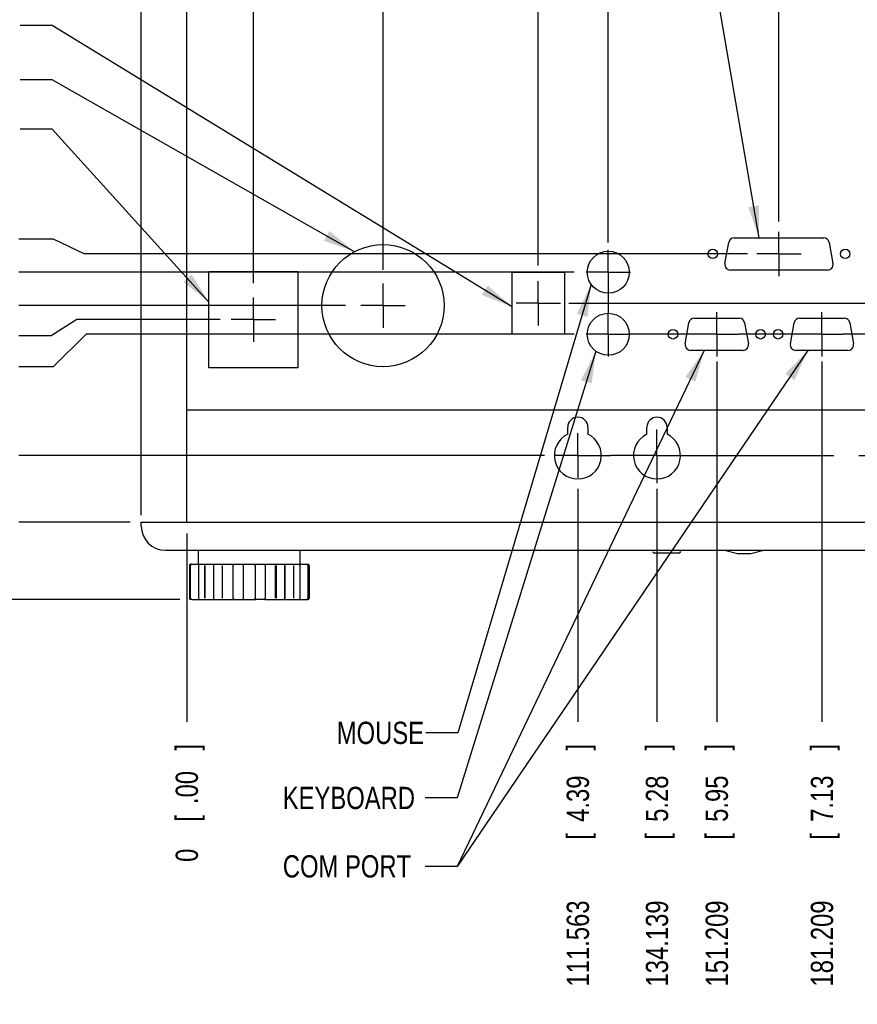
# Model space of a CAD drawing. Header units: inches. Extents: x 0 to 34, y 0 to 22.
# Tile 3 of 16: x 5.6 to 10.3, y 6.2 to 11.7. Entities that reach past the tile are written whole.
import ezdxf

# ---------------------------------------------------------------- set-up
doc = ezdxf.new("R2010")
doc.units = ezdxf.units.IN
doc.header["$LTSCALE"] = 1.87
doc.header["$MEASUREMENT"] = 0
doc.linetypes.add('CENTER', pattern=[0.6, 0.375, -0.075, 0.075, -0.075])
doc.layers.get('0').update_dxf_attribs({"linetype": 'CONTINUOUS'})
for name, color, linetype in [('DEFAULT_1', 7, 'CENTER'), ('DETAIL', 7, 'CONTINUOUS'), ('DIMENSIONS', 7, 'CONTINUOUS')]:
    doc.layers.add(name, color=color, linetype=linetype)
doc.styles.get("Standard").update_dxf_attribs({"font": 'txt', "width": 0.8})
doc.dimstyles.new('DIMSTYLE_1', dxfattribs={"dimtxt": 0.125, "dimasz": 0.18, "dimexe": 0.18, "dimexo": 0.0625, "dimgap": 0.09, "dimtad": 0, "dimtih": 1, "dimtoh": 1, "dimdec": 3, "dimlfac": 2, "dimdsep": 46, "dimtxsty": 'STANDARD', "dimblk": '_FILLED', "dimblk1": '_FILLED', "dimblk2": '_FILLED', "dimcen": 0.09, "dimadec": 0, "dimazin": 0, "dimtp": 0.01, "dimtm": 0.01, "dimtfac": 1, "dimtdec": 3, "dimtofl": 0, "dimtmove": 0, "dimatfit": 3, "dimldrblk": '_FILLED', "dimfxl": 1, "dimtolj": 1, "dimarcsym": 0})
doc.dimstyles.new('DIMSTYLE_2', dxfattribs={"dimtxt": 0.125, "dimasz": 0.18, "dimexe": 0.18, "dimexo": 0.0625, "dimgap": 0.09, "dimtad": 0, "dimtih": 1, "dimtoh": 1, "dimlfac": 2, "dimdsep": 46, "dimtxsty": 'STANDARD', "dimblk": '_FILLED', "dimblk1": '_FILLED', "dimblk2": '_FILLED', "dimcen": 0.09, "dimadec": 0, "dimazin": 0, "dimtp": 0.02, "dimtm": 0.02, "dimtfac": 1, "dimtofl": 0, "dimtmove": 0, "dimatfit": 3, "dimldrblk": '_FILLED', "dimfxl": 1, "dimtolj": 1, "dimarcsym": 0})

# ---------------------------------------------------------------- blocks, each defined once
blk = doc.blocks.new('*D0')
at = {"layer": 'DIMENSIONS', "color": 2, "linetype": 'CONTINUOUS'}
blk.add_line((8.744, 9.0657), (8.744, 7.7576), dxfattribs=at)
at = {"layer": 'DIMENSIONS', "color": 2, "linetype": 'CONTINUOUS', "width": 0.8}
for s, p in [(']', (8.8065, 7.5951)), ('4.39', (8.8065, 7.1951)), ('[', (8.8065, 7.0951)), ('111.563', (8.8065, 6.2701))]:
    blk.add_text(s, height=0.125, rotation=90, dxfattribs=at).set_placement(p)
blk = doc.blocks.new('_FILLED')
at = {"color": 0, "linetype": 'BYBLOCK'}
blk.add_solid([(0, 0), (-1, 0.174), (-1, -0.174)], dxfattribs=at)
blk = doc.blocks.new('*D1')
at = {"layer": 'DIMENSIONS', "color": 2, "linetype": 'CONTINUOUS'}
blk.add_line((6.5479, 8.8156), (6.5479, 7.7576), dxfattribs=at)
at = {"layer": 'DIMENSIONS', "color": 2, "linetype": 'CONTINUOUS', "width": 0.8}
for s, p in [(']', (6.6104, 7.5951)), ('.00', (6.6104, 7.2951)), ('[', (6.6104, 7.1951)), ('0', (6.6104, 6.9701))]:
    blk.add_text(s, height=0.125, rotation=90, dxfattribs=at).set_placement(p)
blk = doc.blocks.new('*D2')
at = {"layer": 'DIMENSIONS', "color": 2, "linetype": 'CONTINUOUS'}
blk.add_line((9.1884, 9.0657), (9.1884, 7.7576), dxfattribs=at)
at = {"layer": 'DIMENSIONS', "color": 2, "linetype": 'CONTINUOUS', "width": 0.8}
for s, p in [(']', (9.2509, 7.5951)), ('5.28', (9.2509, 7.1951)), ('[', (9.2509, 7.0951)), ('134.139', (9.2509, 6.2701))]:
    blk.add_text(s, height=0.125, rotation=90, dxfattribs=at).set_placement(p)
blk = doc.blocks.new('*D3')
at = {"layer": 'DIMENSIONS', "color": 2, "linetype": 'CONTINUOUS'}
blk.add_line((11.8207, 9.0657), (11.8207, 7.7576), dxfattribs=at)
at = {"layer": 'DIMENSIONS', "color": 2, "linetype": 'CONTINUOUS', "width": 0.8}
for s, p in [(']', (11.8832, 7.5951)), ('10.55', (11.8832, 7.0951)), ('[', (11.8832, 6.9951)), ('267.861', (11.8832, 6.1701))]:
    blk.add_text(s, height=0.125, rotation=90, dxfattribs=at).set_placement(p)
blk = doc.blocks.new('*D4')
at = {"layer": 'DIMENSIONS', "color": 2, "linetype": 'CONTINUOUS'}
blk.add_line((12.2651, 9.0657), (12.2651, 7.7576), dxfattribs=at)
at = {"layer": 'DIMENSIONS', "color": 2, "linetype": 'CONTINUOUS', "width": 0.8}
for s, p in [(']', (12.3276, 7.5951)), ('11.43', (12.3276, 7.0951)), ('[', (12.3276, 6.9951)), ('290.437', (12.3276, 6.1701))]:
    blk.add_text(s, height=0.125, rotation=90, dxfattribs=at).set_placement(p)
blk = doc.blocks.new('*D5')
at = {"layer": 'DIMENSIONS', "color": 2, "linetype": 'CONTINUOUS'}
blk.add_line((8.5565, 9.2532), (5.6045, 9.2532), dxfattribs=at)
at = {"layer": 'DIMENSIONS', "color": 2, "linetype": 'CONTINUOUS', "width": 0.8}
for s, p in [('19.055', (4.317, 9.1907)), ('[', (5.042, 9.1907)), ('.75', (5.142, 9.1907)), (']', (5.442, 9.1907))]:
    blk.add_text(s, height=0.125, dxfattribs=at).set_placement(p)
blk = doc.blocks.new('*D6')
at = {"layer": 'DIMENSIONS', "color": 2, "linetype": 'CONTINUOUS'}
blk.add_line((6.2295, 8.8781), (5.6045, 8.8781), dxfattribs=at)
at = {"layer": 'DIMENSIONS', "color": 2, "linetype": 'CONTINUOUS', "width": 0.8}
for s, p in [('0', (4.817, 8.8156)), ('[', (5.042, 8.8156)), ('.00', (5.142, 8.8156)), (']', (5.442, 8.8156))]:
    blk.add_text(s, height=0.125, dxfattribs=at).set_placement(p)
blk = doc.blocks.new('*D14')
at = {"layer": 'DIMENSIONS', "color": 2, "linetype": 'CONTINUOUS'}
for p, q in [((6.292, 13.6403), (6.292, 15.0346)), ((14.7172, 8.9189), (14.7172, 15.0346)), ((6.292, 14.9096), (9.7045, 14.9096)), ((14.7172, 14.9096), (10.8545, 14.9096))]:
    blk.add_line(p, q, dxfattribs=at)
at = {"layer": 'DIMENSIONS', "color": 2, "linetype": 'CONTINUOUS', "xscale": 0.18, "yscale": 0.18, "zscale": 0.18, "rotation": 180}
blk.add_blockref('_FILLED', (6.292, 14.9096), dxfattribs=at)
at = {"layer": 'DIMENSIONS', "color": 2, "linetype": 'CONTINUOUS', "xscale": 0.18, "yscale": 0.18, "zscale": 0.18}
blk.add_blockref('_FILLED', (14.7172, 14.9096), dxfattribs=at)
at = {"layer": 'DIMENSIONS', "color": 2, "linetype": 'CONTINUOUS', "width": 0.8}
for s, p in [('428', (9.767, 14.8471)), ('[', (10.192, 14.8471)), ('16.9', (10.292, 14.8471)), (']', (10.692, 14.8471))]:
    blk.add_text(s, height=0.125, dxfattribs=at).set_placement(p)
blk = doc.blocks.new('*D15')
at = {"layer": 'DIMENSIONS', "color": 2, "linetype": 'CONTINUOUS'}
for p, q in [((6.4771, 11.9096), (3.917, 11.9096)), ((4.042, 11.9096), (4.042, 11.2351)), ((4.042, 8.4451), (4.042, 10.7976)), ((6.5093, 8.4451), (3.917, 8.4451))]:
    blk.add_line(p, q, dxfattribs=at)
at = {"layer": 'DIMENSIONS', "color": 2, "linetype": 'CONTINUOUS', "xscale": 0.18, "yscale": 0.18, "zscale": 0.18}
for p, rotation in [((4.042, 11.9096), 90), ((4.042, 8.4451), 270)]:
    blk.add_blockref('_FILLED', p, dxfattribs=dict(at, rotation=rotation))
at = {"layer": 'DIMENSIONS', "color": 2, "linetype": 'CONTINUOUS', "width": 0.8}
for s, p in [('176', (3.792, 11.0476)), ('[', (3.792, 10.8601)), ('6.9', (3.892, 10.8601)), (']', (4.192, 10.8601))]:
    blk.add_text(s, height=0.125, dxfattribs=at).set_placement(p)
blk = doc.blocks.new('*D17')
at = {"layer": 'DIMENSIONS', "color": 2, "linetype": 'CONTINUOUS'}
for p, q in [((5.9295, 10.0165), (5.7858, 9.9263)), ((6.735, 10.0165), (5.9295, 10.0165)), ((5.7858, 9.9263), (5.6045, 9.9263))]:
    blk.add_line(p, q, dxfattribs=at)
at = {"layer": 'DIMENSIONS', "color": 2, "linetype": 'CONTINUOUS', "width": 0.8}
for s, p in [('57.828', (4.217, 9.8638)), ('[', (4.942, 9.8638)), ('2.28', (5.042, 9.8638)), (']', (5.442, 9.8638))]:
    blk.add_text(s, height=0.125, dxfattribs=at).set_placement(p)
blk = doc.blocks.new('*D18')
at = {"layer": 'DIMENSIONS', "color": 2, "linetype": 'CONTINUOUS'}
blk.add_line((7.4396, 10.0951), (5.6045, 10.0951), dxfattribs=at)
at = {"layer": 'DIMENSIONS', "color": 2, "linetype": 'CONTINUOUS', "width": 0.8}
for s, p in [('61.822', (4.217, 10.0326)), ('[', (4.942, 10.0326)), ('2.43', (5.042, 10.0326)), (']', (5.442, 10.0326))]:
    blk.add_text(s, height=0.125, dxfattribs=at).set_placement(p)
blk = doc.blocks.new('*D19')
at = {"layer": 'DIMENSIONS', "color": 2, "linetype": 'CONTINUOUS'}
for p, q in [((5.9826, 9.9341), (5.7965, 9.7508)), ((8.7241, 9.9341), (5.9826, 9.9341)), ((5.7965, 9.7508), (5.6045, 9.7508))]:
    blk.add_line(p, q, dxfattribs=at)
at = {"layer": 'DIMENSIONS', "color": 2, "linetype": 'CONTINUOUS', "width": 0.8}
for s, p in [('53.643', (4.217, 9.6883)), ('[', (4.942, 9.6883)), ('2.11', (5.042, 9.6883)), (']', (5.442, 9.6883))]:
    blk.add_text(s, height=0.125, dxfattribs=at).set_placement(p)
blk = doc.blocks.new('*D20')
at = {"layer": 'DIMENSIONS', "color": 2, "linetype": 'CONTINUOUS'}
blk.add_line((8.7241, 10.2828), (5.6045, 10.2828), dxfattribs=at)
at = {"layer": 'DIMENSIONS', "color": 2, "linetype": 'CONTINUOUS', "width": 0.8}
for s, p in [('71.357', (4.217, 10.2203)), ('[', (4.942, 10.2203)), ('2.81', (5.042, 10.2203)), (']', (5.442, 10.2203))]:
    blk.add_text(s, height=0.125, dxfattribs=at).set_placement(p)
blk = doc.blocks.new('*D21')
at = {"layer": 'DIMENSIONS', "color": 2, "linetype": 'CONTINUOUS'}
for p, q in [((5.7996, 10.468), (5.6045, 10.468)), ((5.9708, 10.3856), (5.7996, 10.468)), ((9.6977, 10.3856), (5.9708, 10.3856))]:
    blk.add_line(p, q, dxfattribs=at)
at = {"layer": 'DIMENSIONS', "color": 2, "linetype": 'CONTINUOUS', "width": 0.8}
for s, p in [('76.579', (4.217, 10.4055)), ('[', (4.942, 10.4055)), ('3.02', (5.042, 10.4055)), (']', (5.442, 10.4055))]:
    blk.add_text(s, height=0.125, dxfattribs=at).set_placement(p)
blk = doc.blocks.new('*D26')
at = {"layer": 'DIMENSIONS', "color": 2, "linetype": 'CONTINUOUS'}
blk.add_line((6.9219, 10.2222), (6.9219, 12.5971), dxfattribs=at)
at = {"layer": 'DIMENSIONS', "color": 2, "linetype": 'CONTINUOUS', "width": 0.8}
for s, p in [(']', (6.9844, 13.7846)), ('.75', (6.9844, 13.4846)), ('[', (6.9844, 13.3846)), ('18.999', (6.9844, 12.6596))]:
    blk.add_text(s, height=0.125, rotation=90, dxfattribs=at).set_placement(p)
blk = doc.blocks.new('*D27')
at = {"layer": 'DIMENSIONS', "color": 2, "linetype": 'CONTINUOUS'}
blk.add_line((7.65, 10.2971), (7.65, 12.5971), dxfattribs=at)
at = {"layer": 'DIMENSIONS', "color": 2, "linetype": 'CONTINUOUS', "width": 0.8}
for s, p in [(']', (7.7125, 13.7846)), ('2.20', (7.7125, 13.3846)), ('[', (7.7125, 13.2846)), ('55.99', (7.7125, 12.6596))]:
    blk.add_text(s, height=0.125, rotation=90, dxfattribs=at).set_placement(p)
blk = doc.blocks.new('*D28')
at = {"layer": 'DIMENSIONS', "color": 2, "linetype": 'CONTINUOUS'}
blk.add_line((8.5218, 10.3209), (8.5218, 12.5971), dxfattribs=at)
at = {"layer": 'DIMENSIONS', "color": 2, "linetype": 'CONTINUOUS', "width": 0.8}
for s, p in [(']', (8.5843, 13.9846)), ('3.95', (8.5843, 13.5846)), ('[', (8.5843, 13.4846)), ('100.274', (8.5843, 12.6596))]:
    blk.add_text(s, height=0.125, rotation=90, dxfattribs=at).set_placement(p)
blk = doc.blocks.new('*D29')
at = {"layer": 'DIMENSIONS', "color": 2, "linetype": 'CONTINUOUS'}
blk.add_line((8.9149, 10.4506), (8.9149, 12.5971), dxfattribs=at)
at = {"layer": 'DIMENSIONS', "color": 2, "linetype": 'CONTINUOUS', "width": 0.8}
for s, p in [(']', (8.9774, 13.9846)), ('4.73', (8.9774, 13.5846)), ('[', (8.9774, 13.4846)), ('120.246', (8.9774, 12.6596))]:
    blk.add_text(s, height=0.125, rotation=90, dxfattribs=at).set_placement(p)
blk = doc.blocks.new('*D30')
at = {"layer": 'DIMENSIONS', "color": 2, "linetype": 'CONTINUOUS'}
blk.add_line((9.5244, 9.7809), (9.5244, 7.7576), dxfattribs=at)
at = {"layer": 'DIMENSIONS', "color": 2, "linetype": 'CONTINUOUS', "width": 0.8}
for s, p in [(']', (9.5869, 7.5951)), ('5.95', (9.5869, 7.1951)), ('[', (9.5869, 7.0951)), ('151.209', (9.5869, 6.2701))]:
    blk.add_text(s, height=0.125, rotation=90, dxfattribs=at).set_placement(p)
blk = doc.blocks.new('*D31')
at = {"layer": 'DIMENSIONS', "color": 2, "linetype": 'CONTINUOUS'}
blk.add_line((10.115, 9.7809), (10.115, 7.7576), dxfattribs=at)
at = {"layer": 'DIMENSIONS', "color": 2, "linetype": 'CONTINUOUS', "width": 0.8}
for s, p in [(']', (10.1775, 7.5951)), ('7.13', (10.1775, 7.1951)), ('[', (10.1775, 7.0951)), ('181.209', (10.1775, 6.2701))]:
    blk.add_text(s, height=0.125, rotation=90, dxfattribs=at).set_placement(p)
blk = doc.blocks.new('*D32')
at = {"layer": 'DIMENSIONS', "color": 2, "linetype": 'CONTINUOUS'}
blk.add_line((10.7055, 9.7809), (10.7055, 7.7576), dxfattribs=at)
at = {"layer": 'DIMENSIONS', "color": 2, "linetype": 'CONTINUOUS', "width": 0.8}
for s, p in [(']', (10.768, 7.5951)), ('8.32', (10.768, 7.1951)), ('[', (10.768, 7.0951)), ('211.209', (10.768, 6.2701))]:
    blk.add_text(s, height=0.125, rotation=90, dxfattribs=at).set_placement(p)
blk = doc.blocks.new('*D33')
at = {"layer": 'DIMENSIONS', "color": 2, "linetype": 'CONTINUOUS'}
blk.add_line((9.8735, 10.5684), (9.8735, 12.5971), dxfattribs=at)
at = {"layer": 'DIMENSIONS', "color": 2, "linetype": 'CONTINUOUS', "width": 0.8}
for s, p in [(']', (9.936, 13.9846)), ('6.65', (9.936, 13.5846)), ('[', (9.936, 13.4846)), ('168.943', (9.936, 12.6596))]:
    blk.add_text(s, height=0.125, rotation=90, dxfattribs=at).set_placement(p)
blk = doc.blocks.new('*D34')
at = {"layer": 'DIMENSIONS', "color": 2, "linetype": 'CONTINUOUS'}
blk.add_line((11.3177, 10.0875), (11.3177, 12.5971), dxfattribs=at)
at = {"layer": 'DIMENSIONS', "color": 2, "linetype": 'CONTINUOUS', "width": 0.8}
for s, p in [(']', (11.3802, 13.9846)), ('9.54', (11.3802, 13.5846)), ('[', (11.3802, 13.4846)), ('242.309', (11.3802, 12.6596))]:
    blk.add_text(s, height=0.125, rotation=90, dxfattribs=at).set_placement(p)
blk = doc.blocks.new('*D35')
at = {"layer": 'DIMENSIONS', "color": 2, "linetype": 'CONTINUOUS'}
blk.add_line((11.5515, 10.1534), (11.5515, 12.5971), dxfattribs=at)
at = {"layer": 'DIMENSIONS', "color": 2, "linetype": 'CONTINUOUS', "width": 0.8}
for s, p in [(']', (11.614, 14.0846)), ('10.01', (11.614, 13.5846)), ('[', (11.614, 13.4846)), ('254.181', (11.614, 12.6596))]:
    blk.add_text(s, height=0.125, rotation=90, dxfattribs=at).set_placement(p)
blk = doc.blocks.new('*D36')
at = {"layer": 'DIMENSIONS', "color": 2, "linetype": 'CONTINUOUS'}
blk.add_line((11.7868, 10.1534), (11.7868, 12.5971), dxfattribs=at)
at = {"layer": 'DIMENSIONS', "color": 2, "linetype": 'CONTINUOUS', "width": 0.8}
for s, p in [(']', (11.8493, 14.0846)), ('10.48', (11.8493, 13.5846)), ('[', (11.8493, 13.4846)), ('266.138', (11.8493, 12.6596))]:
    blk.add_text(s, height=0.125, rotation=90, dxfattribs=at).set_placement(p)
blk = doc.blocks.new('*D37')
at = {"layer": 'DIMENSIONS', "color": 2, "linetype": 'CONTINUOUS'}
blk.add_line((11.9906, 10.017), (11.9906, 12.5971), dxfattribs=at)
at = {"layer": 'DIMENSIONS', "color": 2, "linetype": 'CONTINUOUS', "width": 0.8}
for s, p in [(']', (12.0531, 13.9846)), ('10.89', (12.0531, 13.4846)), ('[', (12.0531, 13.3846)), ('276.49', (12.0531, 12.6596))]:
    blk.add_text(s, height=0.125, rotation=90, dxfattribs=at).set_placement(p)
blk = doc.blocks.new('*D38')
at = {"layer": 'DIMENSIONS', "color": 2, "linetype": 'CONTINUOUS'}
for p, q in [((12.1588, 12.409), (12.1588, 12.5971)), ((12.1418, 12.1933), (12.1588, 12.409)), ((12.1418, 10.017), (12.1418, 12.1933))]:
    blk.add_line(p, q, dxfattribs=at)
at = {"layer": 'DIMENSIONS', "color": 2, "linetype": 'CONTINUOUS', "width": 0.8}
for s, p in [(']', (12.2213, 14.0846)), ('11.19', (12.2213, 13.5846)), ('[', (12.2213, 13.4846)), ('284.173', (12.2213, 12.6596))]:
    blk.add_text(s, height=0.125, rotation=90, dxfattribs=at).set_placement(p)
blk = doc.blocks.new('*D39')
at = {"layer": 'DIMENSIONS', "color": 2, "linetype": 'CONTINUOUS'}
blk.add_line((12.3227, 10.0955), (12.3227, 12.5971), dxfattribs=at)
at = {"layer": 'DIMENSIONS', "color": 2, "linetype": 'CONTINUOUS', "width": 0.8}
for s, p in [(']', (12.3852, 13.9846)), ('11.55', (12.3852, 13.4846)), ('[', (12.3852, 13.3846)), ('293.36', (12.3852, 12.6596))]:
    blk.add_text(s, height=0.125, rotation=90, dxfattribs=at).set_placement(p)
blk = doc.blocks.new('*D40')
at = {"layer": 'DIMENSIONS', "color": 2, "linetype": 'CONTINUOUS'}
for p, q in [((12.5085, 12.4059), (12.5085, 12.5971)), ((12.426, 12.1388), (12.5085, 12.4059)), ((12.426, 10.0955), (12.426, 12.1388))]:
    blk.add_line(p, q, dxfattribs=at)
at = {"layer": 'DIMENSIONS', "color": 2, "linetype": 'CONTINUOUS', "width": 0.8}
for s, p in [(']', (12.571, 13.9846)), ('11.76', (12.571, 13.4846)), ('[', (12.571, 13.3846)), ('298.61', (12.571, 12.6596))]:
    blk.add_text(s, height=0.125, rotation=90, dxfattribs=at).set_placement(p)
blk = doc.blocks.new('*D41')
at = {"layer": 'DIMENSIONS', "color": 2, "linetype": 'CONTINUOUS'}
for p, q in [((12.6734, 12.4093), (12.6734, 12.5971)), ((12.5294, 12.1765), (12.6734, 12.4093)), ((12.5294, 10.0955), (12.5294, 12.1765))]:
    blk.add_line(p, q, dxfattribs=at)
at = {"layer": 'DIMENSIONS', "color": 2, "linetype": 'CONTINUOUS', "width": 0.8}
for s, p in [(']', (12.7359, 13.9846)), ('11.96', (12.7359, 13.4846)), ('[', (12.7359, 13.3846)), ('303.86', (12.7359, 12.6596))]:
    blk.add_text(s, height=0.125, rotation=90, dxfattribs=at).set_placement(p)
blk = doc.blocks.new('*D42')
at = {"layer": 'DIMENSIONS', "color": 2, "linetype": 'CONTINUOUS'}
blk.add_line((12.7441, 9.7424), (12.7441, 7.7576), dxfattribs=at)
at = {"layer": 'DIMENSIONS', "color": 2, "linetype": 'CONTINUOUS', "width": 0.8}
for s, p in [(']', (12.8066, 7.5951)), ('12.39', (12.8066, 7.0951)), ('[', (12.8066, 6.9951)), ('314.77', (12.8066, 6.2701))]:
    blk.add_text(s, height=0.125, rotation=90, dxfattribs=at).set_placement(p)
blk = doc.blocks.new('*D43')
at = {"layer": 'DIMENSIONS', "color": 2, "linetype": 'CONTINUOUS'}
for p, q in [((14.9813, 10.1084), (15.2047, 10.3275)), ((15.2047, 10.3275), (15.3557, 10.3275)), ((8.693, 10.1084), (8.7248, 10.1084)), ((8.7248, 10.1084), (8.8555, 10.1084)), ((8.8555, 10.1084), (10.6602, 10.1084)), ((10.6602, 10.1084), (10.848, 10.1084)), ((10.848, 10.1084), (11.1577, 10.1084)), ((11.1577, 10.1084), (11.3537, 10.1084)), ((11.3537, 10.1084), (12.7099, 10.1084)), ((12.7099, 10.1084), (12.8896, 10.1084)), ((12.8896, 10.1084), (14.9813, 10.1084))]:
    blk.add_line(p, q, dxfattribs=at)
at = {"layer": 'DIMENSIONS', "color": 2, "linetype": 'CONTINUOUS', "width": 0.8}
for s, p in [('[', (15.9432, 10.265)), (']', (16.4432, 10.265)), ('62.5', (15.4182, 10.265)), ('2.46', (16.0432, 10.265))]:
    blk.add_text(s, height=0.125, dxfattribs=at).set_placement(p)
blk = doc.blocks.new('*D45')
at = {"layer": 'DIMENSIONS', "color": 2, "linetype": 'CONTINUOUS'}
blk.add_line((6.292, 8.9189), (6.292, 12.5971), dxfattribs=at)
at = {"layer": 'DIMENSIONS', "color": 2, "linetype": 'CONTINUOUS', "width": 0.8}
for s, p in [(']', (6.3545, 13.3846)), ('.51', (6.3545, 13.0846)), ('[', (6.3545, 12.9846)), ('13', (6.3545, 12.6596))]:
    blk.add_text(s, height=0.125, rotation=90, dxfattribs=at).set_placement(p)

msp = doc.modelspace()

# ---------------------------------------------------------------- linework, layer by layer
at = {"color": 6, "linetype": 'CONTINUOUS'}
for p, q in [((6.54788, 8.87813), (6.54788, 11.90963)), ((9.62228, 10.47654), (10.12479, 10.47654)), ((9.57033, 10.33182), (9.59126, 10.45052)), ((10.15581, 10.45052), (10.17674, 10.33182)), ((10.14572, 10.29485), (9.60135, 10.29485)), ((6.67232, 9.7464), (6.67232, 10.28654)), ((6.67232, 10.28654), (7.17144, 10.28654)), ((7.17144, 10.28654), (7.17144, 9.7464)), ((8.37479, 9.9341), (8.37479, 10.2828)), ((8.37479, 10.2828), (8.66879, 10.2828)), ((8.66879, 10.2828), (8.66879, 9.9341)), ((9.39921, 10.02504), (9.64965, 10.02504)), ((9.98976, 10.02504), (10.2402, 10.02504)), ((9.34726, 9.88032), (9.36819, 9.99902)), ((9.68066, 9.99902), (9.70159, 9.88032)), ((9.93781, 9.88032), (9.95874, 9.99902)), ((10.27121, 9.99902), (10.29214, 9.88032)), ((8.66879, 9.9341), (8.37479, 9.9341)), ((9.67058, 9.84335), (9.37828, 9.84335)), ((10.26113, 9.84335), (9.96883, 9.84335)), ((7.17144, 9.7464), (6.67232, 9.7464)), ((14.46127, 9.50805), (6.54788, 9.50805)), ((8.68744, 9.37246), (8.68744, 9.41213)), ((8.80055, 9.41213), (8.80055, 9.37246)), ((9.13186, 9.37246), (9.13186, 9.41213)), ((9.24497, 9.41213), (9.24497, 9.37246)), ((6.29198, 8.85641), (6.29198, 8.87813)), ((6.29198, 8.87813), (14.71717, 8.87813)), ((6.42774, 8.72065), (14.58141, 8.72065)), ((6.61315, 8.64782), (6.61315, 8.72065)), ((7.18401, 8.64782), (7.18401, 8.72065)), ((9.31201, 8.7049), (9.17426, 8.7049)), ((6.56247, 8.63601), (6.5625, 8.45097)), ((6.56443, 8.45097), (6.56443, 8.63601)), ((6.57182, 8.64191), (6.56844, 8.64191)), ((6.56883, 8.45097), (6.56887, 8.63601)), ((6.57546, 8.64191), (6.70339, 8.64191)), ((6.61539, 8.63889), (6.61446, 8.63601)), ((6.61446, 8.63601), (6.61446, 8.45097)), ((6.61788, 8.641), (6.61539, 8.63889)), ((6.62136, 8.6419), (6.61788, 8.641)), ((6.64769, 8.63601), (6.64775, 8.45097)), ((6.65048, 8.45097), (6.65048, 8.63601)), ((6.69912, 8.63889), (6.69818, 8.63601)), ((6.69818, 8.63601), (6.69818, 8.45097)), ((6.70569, 8.64191), (6.81452, 8.64191)), ((6.7481, 8.45097), (6.7481, 8.63601)), ((6.80878, 8.45097), (6.80878, 8.63601)), ((6.81554, 8.64191), (6.93485, 8.64191)), ((6.86604, 8.45097), (6.86604, 8.63601)), ((6.93112, 8.63601), (6.93112, 8.45097)), ((6.93628, 8.64191), (6.98162, 8.64191)), ((6.98612, 8.64191), (7.09147, 8.64191)), ((6.98845, 8.63601), (6.98845, 8.45097)), ((7.04573, 8.45097), (7.04573, 8.63601)), ((7.04906, 8.63601), (7.04906, 8.45097)), ((7.09552, 8.641), (7.092, 8.6419)), ((7.09377, 8.64191), (7.17527, 8.64191)), ((7.09858, 8.45097), (7.09858, 8.63601)), ((7.09897, 8.63601), (7.09897, 8.45097)), ((7.14668, 8.63601), (7.14668, 8.45097)), ((7.14947, 8.45097), (7.1494, 8.63601)), ((7.17958, 8.64191), (7.2217, 8.64191)), ((7.1827, 8.63601), (7.1827, 8.45097)), ((7.22338, 8.64191), (7.22872, 8.64191)), ((7.22829, 8.63601), (7.22832, 8.45097)), ((7.23469, 8.63601), (7.23469, 8.45097)), ((6.57185, 8.44506), (6.56844, 8.44506)), ((6.57546, 8.44506), (6.81458, 8.44506)), ((6.70164, 8.44598), (6.70516, 8.44508)), ((6.81554, 8.44506), (6.93492, 8.44506)), ((6.98162, 8.44506), (6.93661, 8.44506)), ((6.98612, 8.44506), (7.09147, 8.44506)), ((7.09377, 8.44506), (7.2217, 8.44506)), ((7.09803, 8.44808), (7.09897, 8.45089)), ((7.1758, 8.44508), (7.17928, 8.44598)), ((7.17928, 8.44598), (7.18177, 8.44808)), ((7.18177, 8.44808), (7.1827, 8.45088)), ((7.22338, 8.44506), (7.22872, 8.44506))]:
    msp.add_line(p, q, dxfattribs=at)
for points in [[(9.56704, 8.72065), (9.64023, 8.70323), (9.71538, 8.70323), (9.78856, 8.72065)], [(6.70516, 8.6419), (6.70164, 8.64099), (6.69912, 8.63889)], [(7.09897, 8.63601), (7.09804, 8.63889), (7.09552, 8.641)], [(6.61446, 8.45094), (6.61533, 8.44817), (6.61784, 8.446), (6.62136, 8.44508)], [(6.69818, 8.45097), (6.69912, 8.44809), (6.70164, 8.44598)], [(7.09199, 8.44508), (7.09552, 8.44598), (7.09803, 8.44808)]]:
    msp.add_lwpolyline(points, dxfattribs=at)
for centre, radius in [((7.65004, 10.0951), 0.34295), ((8.91493, 10.2828), 0.11811), ((9.50143, 10.3856), 0.02662), ((10.24563, 10.3856), 0.02662), ((8.91493, 9.9341), 0.11811), ((9.27837, 9.9341), 0.02662), ((9.77049, 9.9341), 0.02662), ((9.86892, 9.9341), 0.02662)]:
    msp.add_circle(centre, radius, dxfattribs=at)
for centre, radius, start, end in [((9.62228, 10.44505), 0.0315, 90, 170), ((10.12479, 10.44505), 0.0315, 10, 90), ((9.60135, 10.32635), 0.0315, 170, 270), ((10.14572, 10.32635), 0.0315, 270, 10), ((9.39921, 9.99355), 0.0315, 90, 170), ((9.64965, 9.99355), 0.0315, 10, 90), ((9.98976, 9.99355), 0.0315, 90, 170), ((10.2402, 9.99355), 0.0315, 10, 90), ((9.37828, 9.87485), 0.0315, 170, 270), ((9.67058, 9.87485), 0.0315, 270, 10), ((9.96883, 9.87485), 0.0315, 170, 270), ((10.26113, 9.87485), 0.0315, 270, 10), ((8.744, 9.41213), 0.05656, 0, 180), ((9.18841, 9.41213), 0.05656, 0, 180), ((8.744, 9.25323), 0.13197, 115.37693, 64.62307), ((9.18841, 9.25323), 0.13197, 115.37693, 64.62307), ((6.42774, 8.85641), 0.13576, 180, 270), ((9.17426, 8.71475), 0.00984, 180, 270), ((9.31201, 8.71475), 0.00984, 270, 360), ((6.60724, 8.64782), 0.00591, 270, 360), ((7.18992, 8.64782), 0.00591, 180, 270)]:
    msp.add_arc(centre, radius, start, end, dxfattribs=at)
for points in [[(6.5627, 8.63762), (6.56255, 8.6371), (6.56247, 8.63655), (6.56247, 8.63601)], [(6.56322, 8.63888), (6.563, 8.63848), (6.56282, 8.63806), (6.5627, 8.63762)], [(6.56536, 8.64107), (6.56447, 8.64054), (6.56372, 8.63978), (6.56322, 8.63888)], [(6.56844, 8.64191), (6.56738, 8.64191), (6.56629, 8.64162), (6.56536, 8.64107)], [(6.56905, 8.63737), (6.56894, 8.63692), (6.56887, 8.63646), (6.56887, 8.63601)], [(6.5697, 8.63888), (6.56941, 8.63841), (6.5692, 8.6379), (6.56905, 8.63737)], [(6.81206, 8.64107), (6.81314, 8.64163), (6.81435, 8.64191), (6.81554, 8.64191)], [(6.86337, 8.64107), (6.86253, 8.64161), (6.86153, 8.64191), (6.86055, 8.64191)], [(6.93379, 8.64107), (6.9342, 8.64134), (6.93466, 8.64155), (6.93514, 8.64169)], [(6.93514, 8.64169), (6.93562, 8.64184), (6.93612, 8.64191), (6.93661, 8.64191)], [(6.98509, 8.64107), (6.98402, 8.64163), (6.98281, 8.64191), (6.98162, 8.64191)], [(6.98746, 8.63898), (6.98687, 8.63987), (6.98604, 8.64058), (6.98509, 8.64107)], [(7.17683, 8.64177), (7.17631, 8.64187), (7.17579, 8.64191), (7.17527, 8.64191)], [(7.17894, 8.64107), (7.17827, 8.6414), (7.17756, 8.64163), (7.17683, 8.64177)], [(7.2247, 8.64127), (7.22376, 8.6417), (7.22272, 8.64191), (7.2217, 8.64191)], [(7.2318, 8.64107), (7.23087, 8.64162), (7.22978, 8.64191), (7.22872, 8.64191)], [(6.56536, 8.4459), (6.56629, 8.44535), (6.56738, 8.44506), (6.56844, 8.44506)], [(6.57206, 8.4459), (6.57311, 8.44534), (6.57429, 8.44506), (6.57546, 8.44506)], [(6.80964, 8.4481), (6.8091, 8.44895), (6.80879, 8.44997), (6.80878, 8.45097)], [(6.86535, 8.4481), (6.86581, 8.44898), (6.86604, 8.44998), (6.86604, 8.45097)], [(6.93181, 8.4481), (6.93135, 8.44898), (6.93112, 8.44998), (6.93112, 8.45097)], [(6.98752, 8.4481), (6.98806, 8.44896), (6.98837, 8.44997), (6.98838, 8.45097)], [(7.22746, 8.4481), (7.22774, 8.44856), (7.22796, 8.44908), (7.2281, 8.44961)], [(7.2281, 8.44961), (7.22822, 8.45005), (7.22829, 8.45051), (7.22829, 8.45097)], [(7.22872, 8.44506), (7.22978, 8.44506), (7.23087, 8.44535), (7.2318, 8.4459)], [(7.2318, 8.4459), (7.23269, 8.44643), (7.23344, 8.44719), (7.23394, 8.4481)], [(7.23394, 8.4481), (7.23416, 8.44849), (7.23434, 8.44891), (7.23446, 8.44935)], [(7.23446, 8.44935), (7.23461, 8.44988), (7.23469, 8.45043), (7.23469, 8.45097)]]:
    msp.add_open_spline(points, degree=3, dxfattribs=at)
for points, knots in [([(6.57546, 8.64191), (6.57429, 8.64191), (6.57201, 8.64137), (6.57027, 8.63981), (6.5697, 8.63888)], [0, 0, 0, 0, 0.5200859, 1, 1, 1, 1]), ([(6.80878, 8.63601), (6.80879, 8.63701), (6.80944, 8.63913), (6.81108, 8.64056), (6.81206, 8.64107)], [0, 0, 0, 0, 0.4778049, 1, 1, 1, 1]), ([(6.86604, 8.63601), (6.86604, 8.63699), (6.86557, 8.63899), (6.86421, 8.64053), (6.86337, 8.64107)], [0, 0, 0, 0, 0.4996785, 1, 1, 1, 1]), ([(6.93112, 8.63601), (6.93112, 8.63699), (6.93159, 8.63899), (6.93294, 8.64053), (6.93379, 8.64107)], [0, 0, 0, 0, 0.4999603, 1, 1, 1, 1]), ([(6.98838, 8.63601), (6.98837, 8.637), (6.98805, 8.63806), (6.98748, 8.63894), (6.98746, 8.63898)], [0, 0, 0, 0, 0.961098, 1, 1, 1, 1]), ([(7.1824, 8.63601), (7.18239, 8.63701), (7.18168, 8.63917), (7.17996, 8.64057), (7.17894, 8.64107)], [0, 0, 0, 0, 0.4717498, 1, 1, 1, 1]), ([(7.22829, 8.63601), (7.22828, 8.637), (7.22766, 8.63911), (7.22594, 8.64066), (7.22484, 8.6412), (7.2247, 8.64127)], [0, 0, 0, 0, 0.4498209, 0.9352911, 1, 1, 1, 1]), ([(7.23469, 8.63601), (7.23469, 8.637), (7.23416, 8.63904), (7.23269, 8.64054), (7.2318, 8.64107)], [0, 0, 0, 0, 0.4914115, 1, 1, 1, 1]), ([(6.56247, 8.45097), (6.56247, 8.44998), (6.563, 8.44793), (6.56447, 8.44643), (6.56536, 8.4459)], [0, 0, 0, 0, 0.4914115, 1, 1, 1, 1]), ([(6.56887, 8.45097), (6.56887, 8.44997), (6.5695, 8.44786), (6.5711, 8.44642), (6.57206, 8.4459)], [0, 0, 0, 0, 0.4809422, 1, 1, 1, 1]), ([(6.81554, 8.44506), (6.81435, 8.44506), (6.81202, 8.4456), (6.81022, 8.44716), (6.80964, 8.4481)], [0, 0, 0, 0, 0.5223192, 1, 1, 1, 1]), ([(6.86055, 8.44506), (6.86153, 8.44506), (6.86354, 8.44567), (6.86489, 8.44721), (6.86535, 8.4481)], [0, 0, 0, 0, 0.4991136, 1, 1, 1, 1]), ([(6.93661, 8.44506), (6.93563, 8.44506), (6.93362, 8.44567), (6.93227, 8.44721), (6.93181, 8.4481)], [0, 0, 0, 0, 0.4993399, 1, 1, 1, 1]), ([(6.98162, 8.44506), (6.98281, 8.44506), (6.98513, 8.4456), (6.98693, 8.44716), (6.98752, 8.4481)], [0, 0, 0, 0, 0.52214, 1, 1, 1, 1]), ([(7.2217, 8.44506), (7.22287, 8.44506), (7.22515, 8.44561), (7.22689, 8.44717), (7.22746, 8.4481)], [0, 0, 0, 0, 0.5200859, 1, 1, 1, 1])]:
    msp.add_open_spline(points, degree=3, knots=knots, dxfattribs=at)
at = {"color": 7, "linetype": 'CONTINUOUS'}
for points in [[(6.98612, 8.64191), (6.98654, 8.64191), (6.98683, 8.64166), (6.98703, 8.64128)], [(6.98703, 8.64128), (6.98734, 8.64068), (6.98744, 8.63974), (6.98753, 8.63896)]]:
    msp.add_open_spline(points, degree=3, dxfattribs=at)
msp.add_open_spline([(6.98751, 8.63897), (6.98746, 8.6393), (6.9873, 8.64011), (6.98708, 8.64107), (6.98684, 8.64145)], degree=3, knots=[0, 0, 0, 0, 0.4173968, 1, 1, 1, 1], dxfattribs=at)
at = {"layer": 'DEFAULT_1', "color": 7, "linetype": 'CENTER'}
for p, q in [((9.87353, 10.38559), (9.87353, 10.5106)), ((8.91493, 10.2828), (8.91493, 10.4078)), ((9.87353, 10.38559), (9.74853, 10.38559)), ((9.87353, 10.38559), (9.87353, 10.26059)), ((9.87353, 10.38559), (9.99853, 10.38559)), ((8.52178, 10.10845), (8.52178, 10.23345)), ((8.91493, 10.2828), (8.78993, 10.2828)), ((8.91493, 10.2828), (8.91493, 10.05041)), ((8.91493, 10.2828), (9.03993, 10.2828)), ((7.65005, 10.0951), (7.65005, 10.2201)), ((6.92188, 10.01648), (6.92188, 10.14148)), ((7.65005, 10.0951), (7.52504, 10.0951)), ((7.65005, 10.0951), (7.65005, 9.9701)), ((7.65005, 10.0951), (7.77505, 10.0951)), ((8.52178, 10.10845), (8.39678, 10.10845)), ((8.52178, 10.10845), (8.52178, 9.98345)), ((8.52178, 10.10845), (8.64678, 10.10845)), ((6.92188, 10.01648), (6.79687, 10.01648)), ((6.92188, 10.01648), (6.92188, 9.89148)), ((6.92188, 10.01648), (7.04688, 10.01648)), ((8.91493, 9.9341), (8.91493, 10.05041)), ((9.52444, 9.9341), (9.52444, 10.0591)), ((10.11499, 9.9341), (10.11499, 10.0591)), ((8.91493, 9.9341), (8.78993, 9.9341)), ((8.91493, 9.9341), (8.91493, 9.8091)), ((8.91493, 9.9341), (9.02633, 9.9341)), ((9.52444, 9.9341), (9.02633, 9.9341)), ((9.52444, 9.9341), (9.52444, 9.8091)), ((9.52444, 9.9341), (9.64755, 9.9341)), ((10.11499, 9.9341), (9.64755, 9.9341)), ((10.11499, 9.9341), (10.11499, 9.8091)), ((10.11499, 9.9341), (10.23132, 9.9341)), ((10.70554, 9.9341), (10.23132, 9.9341)), ((8.744, 9.25323), (8.744, 9.37823)), ((9.18841, 9.25323), (9.18841, 9.39874)), ((8.744, 9.25323), (8.619, 9.25323)), ((8.744, 9.25323), (8.744, 9.12823)), ((8.744, 9.25323), (8.92815, 9.25323)), ((9.18841, 9.25323), (8.92815, 9.25323)), ((9.18841, 9.25323), (9.18841, 9.09866)), ((9.18841, 9.25323), (9.48012, 9.25323)), ((9.48012, 9.25323), (11.5154, 9.25323))]:
    msp.add_line(p, q, dxfattribs=at)
at = {"layer": 'DETAIL', "color": 2, "linetype": 'CONTINUOUS'}
for p, q in [((9.76184, 10.47654), (9.10718, 14.30155)), ((5.79198, 11.66865), (5.61198, 11.66865)), ((8.37479, 10.08803), (5.79198, 11.66865)), ((5.79198, 11.36283), (5.61198, 11.36283)), ((7.48945, 10.39813), (5.79198, 11.36283)), ((5.79198, 11.08593), (5.61198, 11.08593)), ((6.67232, 10.11543), (5.79198, 11.08593)), ((8.8194, 10.21334), (8.07004, 7.69506)), ((8.84519, 9.83877), (8.06645, 7.32958)), ((10.03595, 9.84335), (8.06715, 6.94506)), ((9.45382, 9.84335), (8.06715, 6.94506)), ((8.07004, 7.69506), (7.89004, 7.69506)), ((8.06645, 7.32958), (7.88645, 7.32958)), ((8.06715, 6.94506), (7.88715, 6.94506)), ((8.06715, 6.94506), (7.88715, 6.94506))]:
    msp.add_line(p, q, dxfattribs=at)
for points in [[(9.70068, 10.64869), (9.76184, 10.47654), (9.76228, 10.65924)], [(7.31752, 10.4599), (7.48945, 10.39813), (7.3484, 10.51423)], [(6.52824, 10.22776), (6.67232, 10.11543), (6.57453, 10.26975)], [(8.20494, 10.15533), (8.37479, 10.08803), (8.23757, 10.20864)], [(8.79801, 10.0319), (8.8194, 10.21334), (8.73811, 10.04973)], [(8.82168, 9.6576), (8.84519, 9.83877), (8.76199, 9.67612)], [(9.40433, 9.66749), (9.45382, 9.84335), (9.34795, 9.69447)], [(9.96065, 9.6769), (10.03595, 9.84335), (9.90895, 9.71202)]]:
    msp.add_solid(points, dxfattribs=at)

# ---------------------------------------------------------------- texts
at = {"layer": 'DETAIL', "color": 2, "linetype": 'CONTINUOUS', "width": 0.8}
for s, p in [('MOUSE', (7.39004, 7.63256)), ('KEYBOARD', (7.08645, 7.26708)), ('COM PORT', (7.08715, 6.88256))]:
    msp.add_text(s, height=0.125, dxfattribs=at).set_placement(p)

# ---------------------------------------------------------------- dimensions: what is measured, and where the dimension line sits
at = {"layer": 'DIMENSIONS', "color": 2, "linetype": 'CONTINUOUS'}
dim = msp.add_linear_dim(base=(14.71717, 14.90963), p1=(6.29198, 13.64028), p2=(14.71717, 8.91891), dimstyle='DIMSTYLE_2', dxfattribs=at)
dim.commit()
dim.dimension.update_dxf_attribs({"geometry": '*D14', "text_midpoint": (10.27948, 14.90963), "dimtype": 160})
for feature_location, offset, dtype, origin, picture, middle in [((11.55145, 10.15337), (0, 2.44375), 1, (6.54788, 10.02504), '*D35', (11.55145, 13.42213)), ((11.78682, 10.15337), (0, 2.44375), 1, (6.54788, 10.02504), '*D36', (11.78682, 13.42213)), ((12.14185, 10.01703), (0.01696, 2.5801), 0, (6.54788, 9.95453), '*D38', (12.15881, 13.42213)), ((8.52179, 10.32089), (0, 2.27624), 1, (6.54788, 10.2828), '*D28', (8.52179, 13.37213)), ((8.91493, 10.45058), (0, 2.14655), 1, (6.54788, 10.2828), '*D29', (8.91493, 13.37213)), ((9.87353, 10.5684), (0, 2.02873), 1, (6.54788, 10.47654), '*D33', (9.87353, 13.37213)), ((11.31774, 10.08754), (0, 2.50958), 1, (6.54788, 10.02504), '*D34', (11.31774, 13.37213)), ((11.9906, 10.01703), (0, 2.5801), 1, (6.54788, 9.95453), '*D37', (11.9906, 13.37213)), ((12.32269, 10.09551), (0, 2.50162), 1, (6.54788, 9.93103), '*D39', (12.32269, 13.37213)), ((12.42604, 10.09551), (0.08243, 2.50162), 0, (6.54788, 9.93103), '*D40', (12.50847, 13.37213)), ((12.52939, 10.09551), (0.14397, 2.50162), 0, (6.54788, 9.93103), '*D41', (12.67335, 13.37213)), ((6.92188, 10.22217), (0, 2.37496), 1, (6.54788, 10.28654), '*D26', (6.92188, 13.27213)), ((7.65004, 10.29706), (0, 2.30007), 1, (6.54788, 10.0951), '*D27', (7.65004, 13.27213)), ((6.29198, 8.91891), (0, 3.67822), 1, (6.54788, 8.85641), '*D45', (6.29198, 13.07213)), ((9.69773, 10.3856), (-4.09325, 0.08243), 0, (9.50143, 8.87813), '*D21', (4.87948, 10.46803)), ((8.69304, 10.10845), (6.66261, 0.21907), 0, (8.64678, 8.87813), '*D43', (15.98066, 10.32751)), ((8.72408, 10.2828), (-3.1196, 0), 0, (8.91493, 8.87813), '*D20', (4.87948, 10.2828)), ((7.43957, 10.0951), (-1.83509, 0), 0, (7.65004, 8.87813), '*D18', (4.87948, 10.0951)), ((6.73495, 10.01647), (-1.13048, -0.09018), 0, (6.67232, 8.87813), '*D17', (4.87948, 9.92629)), ((8.72408, 9.9341), (-3.1196, -0.18333), 0, (8.91493, 8.87813), '*D19', (4.87948, 9.75077)), ((12.74415, 9.74244), (0, -1.98488), 1, (6.54788, 9.93103), '*D42', (12.74415, 6.98256)), ((9.52443, 9.78085), (0, -2.02329), 1, (6.54788, 9.84335), '*D30', (9.52443, 6.98256)), ((10.11498, 9.78085), (0, -2.02329), 1, (6.54788, 9.84335), '*D31', (10.11498, 6.98256)), ((10.70553, 9.78085), (0, -2.02329), 1, (6.54788, 9.84335), '*D32', (10.70553, 6.98256)), ((8.5565, 9.25323), (-2.95203, 0), 0, (6.29198, 8.87813), '*D5', (4.92948, 9.25323)), ((9.18841, 9.06573), (0, -1.30817), 1, (6.54788, 9.12823), '*D2', (9.18841, 6.98256)), ((11.82073, 9.06573), (0, -1.30817), 1, (6.54788, 9.12823), '*D3', (11.82073, 6.93256)), ((12.26514, 9.06573), (0, -1.30817), 1, (6.54788, 9.12823), '*D4', (12.26514, 6.93256)), ((8.744, 9.06573), (0, -1.30817), 1, (6.54788, 8.87813), '*D0', (8.744, 6.98256)), ((6.2294751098, 8.8781330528), (-0.625, 0), 0, (6.2919751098, 8.8781330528), '*D6', (5.1794751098, 8.8781330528)), ((6.5478806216, 8.8156330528), (0, -1.0580708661), 1, (6.5478806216, 8.8781330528), '*D1', (6.5478806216, 7.3325621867))]:
    dim = msp.add_ordinate_dim(feature_location=feature_location, offset=offset, dtype=dtype, origin=origin, dimstyle='DIMSTYLE_1', dxfattribs=at)
    dim.commit()
    dim.dimension.update_dxf_attribs({"geometry": picture, "text_midpoint": middle})
dim = msp.add_linear_dim(base=(4.04198, 8.44506), p1=(6.47709, 11.90963), p2=(6.50935, 8.44506), angle=270, dimstyle='DIMSTYLE_2', dxfattribs=at)
dim.commit()
dim.dimension.update_dxf_attribs({"geometry": '*D15', "text_midpoint": (4.04198, 11.01638), "dimtype": 160})

doc.saveas('drawing.dxf')
